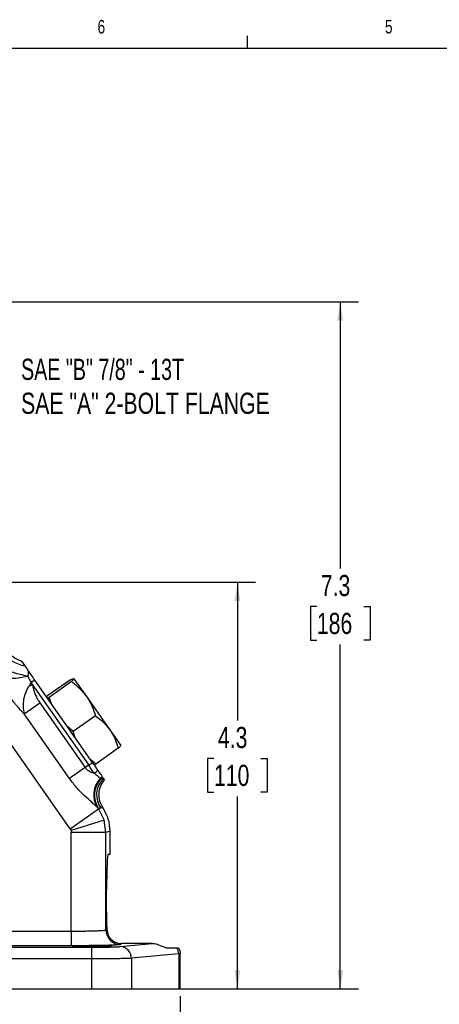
# Model space of a CAD drawing. Header units: inches. Extents: x 0.4 to 16.6, y 0.2 to 10.8.
# Tile 6 of 13: x 5 to 7.9, y 4.1 to 10.8. Entities that reach past the tile are written whole.
import ezdxf

# ---------------------------------------------------------------- set-up
doc = ezdxf.new("R2010")
doc.units = ezdxf.units.IN
doc.header["$MEASUREMENT"] = 0
doc.layers.add('BORDER', color=7, linetype='Continuous', lineweight=25)
doc.layers.add('SLD-0', color=7, linetype='Continuous', lineweight=25)
doc.styles.add('SLDTEXTSTYLE0', font='TXT', dxfattribs={"width": 0.75})
doc.styles.add('SLDTEXTSTYLE2', font='TXT', dxfattribs={"width": 0.694444})
doc.dimstyles.new('SLDDIMSTYLE0', dxfattribs={"dimtxt": 0.145833, "dimasz": 0.13, "dimexe": 0, "dimexo": 0.0625, "dimgap": 0.036458, "dimtad": 0, "dimtih": 1, "dimtoh": 1, "dimdec": 1, "dimlfac": 1.55, "dimrnd": 1e-09, "dimzin": 12, "dimdsep": 46, "dimtxsty": 'SLDTEXTSTYLE0', "dimsah": 1, "dimcen": 0.09, "dimadec": 0, "dimazin": 3, "dimtfac": 1, "dimtdec": 1, "dimtofl": 0, "dimtmove": 0, "dimatfit": 3, "dimfxl": 0, "dimfrac": 2, "dimtolj": 1, "dimtzin": 12, "dimarcsym": 0})

# ---------------------------------------------------------------- blocks, each defined once
blk = doc.blocks.new('_D')
at = {"layer": 'SLD-0'}
for p, q in [((2.9559, 8.8951), (7.2961, 8.8951)), ((7.1711, 8.8951), (7.1711, 7.0572)), ((7.0095, 6.7959), (6.9651, 6.7959)), ((6.9651, 6.7959), (6.9651, 6.5642)), ((7.3327, 6.7959), (7.3771, 6.7959)), ((7.3771, 6.7959), (7.3771, 6.5642)), ((6.9651, 6.5642), (7.0095, 6.5642)), ((7.1711, 4.1617), (7.1711, 6.5346)), ((7.3771, 6.5642), (7.3327, 6.5642)), ((5.7816, 4.1617), (7.2961, 4.1617))]:
    blk.add_line(p, q, dxfattribs=at)
for points in [[(7.1711, 8.8951), (7.1511, 8.7651), (7.1911, 8.7651)], [(7.1711, 4.1617), (7.1911, 4.2917), (7.1511, 4.2917)]]:
    blk.add_solid(points, dxfattribs=at)
at = {"layer": 'SLD-0', "char_height": 0.14583, "attachment_point": 1, "style": 'SLDTEXTSTYLE0'}
for s, insert in [('7.3', (7.0365, 7.0135)), ('186', (7.0095, 6.7522))]:
    blk.add_mtext(s, dxfattribs=dict(at, insert=insert))
blk = doc.blocks.new('_D_2')
at = {"layer": 'SLD-0'}
for p, q in [((3.5308, 4.2598), (3.5308, 3.4065)), ((6.0686, 4.1117), (6.0686, 3.4065)), ((3.5308, 3.5315), (4.5449, 3.5315)), ((4.7169, 3.5315), (4.6726, 3.5315)), ((4.6726, 3.5315), (4.6726, 3.2998)), ((5.0402, 3.5315), (5.0846, 3.5315)), ((5.0846, 3.5315), (5.0846, 3.2998)), ((6.0686, 3.5315), (5.2122, 3.5315)), ((4.6726, 3.2998), (4.7169, 3.2998)), ((5.0846, 3.2998), (5.0402, 3.2998))]:
    blk.add_line(p, q, dxfattribs=at)
for points in [[(3.5308, 3.5315), (3.6608, 3.5115), (3.6608, 3.5515)], [(6.0686, 3.5315), (5.9386, 3.5515), (5.9386, 3.5115)]]:
    blk.add_solid(points, dxfattribs=at)
at = {"layer": 'SLD-0', "char_height": 0.14583, "attachment_point": 1, "style": 'SLDTEXTSTYLE0'}
for s, insert in [('3.9', (4.7439, 3.7491)), ('100', (4.7169, 3.4878))]:
    blk.add_mtext(s, dxfattribs=dict(at, insert=insert))
blk = doc.blocks.new('_D_3')
at = {"layer": 'SLD-0'}
for p, q in [((4.0898, 6.9629), (6.5874, 6.9629)), ((6.4624, 6.9629), (6.4624, 6.0104)), ((6.3008, 5.7491), (6.2564, 5.7491)), ((6.2564, 5.7491), (6.2564, 5.5174)), ((6.6241, 5.7491), (6.6684, 5.7491)), ((6.6684, 5.7491), (6.6684, 5.5174)), ((6.2564, 5.5174), (6.3008, 5.5174)), ((6.6684, 5.5174), (6.6241, 5.5174)), ((6.4624, 4.1617), (6.4624, 5.4878)), ((5.7816, 4.1617), (6.5874, 4.1617))]:
    blk.add_line(p, q, dxfattribs=at)
for points in [[(6.4624, 6.9629), (6.4424, 6.8329), (6.4824, 6.8329)], [(6.4624, 4.1617), (6.4824, 4.2917), (6.4424, 4.2917)]]:
    blk.add_solid(points, dxfattribs=at)
at = {"layer": 'SLD-0', "char_height": 0.14583, "attachment_point": 1, "style": 'SLDTEXTSTYLE0'}
for s, insert in [('4.3', (6.3278, 5.9667)), ('110', (6.3008, 5.7054))]:
    blk.add_mtext(s, dxfattribs=dict(at, insert=insert))
blk = doc.blocks.new('SW_NOTE_0_1')
at = {"layer": 'SLD-0', "color": 0, "char_height": 0.145833, "attachment_point": 1}
for s, insert, style in [('SAE "B" 7/8" - 13T', (0.0231, 0.05), 'SLDTEXTSTYLE2'), ('SAE "A" 2-BOLT FLANGE', (0.0231, -0.1838), 'SLDTEXTSTYLE0')]:
    blk.add_mtext(s, dxfattribs=dict(at, insert=insert, style=style))

msp = doc.modelspace()

# ---------------------------------------------------------------- linework, layer by layer
at = {"color": 7, "linetype": 'Continuous', "lineweight": 25}
for p, q in [((4.976, 6.4192), (4.9982, 6.3875)), ((5.042, 6.2719), (5.0268, 6.2501)), ((5.0268, 6.2501), (5.0503, 6.2555)), ((5.067, 6.2893), (5.042, 6.2719)), ((5.042, 6.2719), (5.0503, 6.2555)), ((5.0503, 6.2555), (5.4376, 5.7024)), ((5.4647, 5.7213), (5.067, 6.2893)), ((5.3118, 6.2902), (5.1571, 6.1818)), ((5.3201, 6.2783), (5.1654, 6.17)), ((5.3365, 6.2986), (5.4231, 6.1749)), ((5.1485, 6.1729), (5.1571, 6.1818)), ((5.4231, 6.1749), (5.5839, 5.9453)), ((4.9935, 6.0563), (5.1014, 6.1319)), ((5.1014, 6.1319), (5.4138, 5.6857)), ((5.1654, 6.17), (5.154, 6.165)), ((5.182, 6.125), (5.1654, 6.17)), ((5.3099, 5.2644), (4.7595, 6.0505)), ((5.3059, 5.6101), (4.9935, 6.0563)), ((5.4851, 6.0428), (5.3303, 5.9344)), ((5.3303, 5.9344), (5.2933, 5.966)), ((5.3456, 5.8913), (5.3303, 5.9344)), ((5.5839, 5.9453), (5.6581, 5.8393)), ((5.6417, 5.819), (5.487, 5.7107)), ((5.4376, 5.7024), (5.4138, 5.6857)), ((5.4376, 5.7024), (5.4647, 5.7213)), ((5.487, 5.7107), (5.4514, 5.7404)), ((5.4757, 5.7056), (5.487, 5.7107)), ((5.4138, 5.6857), (5.3059, 5.6101)), ((5.5191, 5.6125), (5.5221, 5.61)), ((5.5221, 5.61), (5.5352, 5.6084)), ((5.5352, 5.6084), (5.5445, 5.6073)), ((5.5399, 5.6139), (5.5372, 5.6178)), ((5.5445, 5.6073), (5.5399, 5.6139)), ((5.3099, 5.2644), (5.5052, 5.4012)), ((5.4986, 5.4107), (5.5052, 5.4012)), ((5.5057, 5.4052), (5.4986, 5.4107)), ((5.5214, 5.4063), (5.5052, 5.4012)), ((5.5052, 5.4012), (5.5434, 5.3238)), ((5.5214, 5.4063), (5.5057, 5.4052)), ((5.5357, 5.4085), (5.5214, 5.4063)), ((5.5434, 5.3238), (5.3159, 5.2521)), ((5.5565, 5.2385), (5.5434, 5.3238)), ((5.3099, 5.2644), (5.3159, 5.2521)), ((5.3159, 5.2521), (5.318, 5.2385)), ((5.318, 4.5595), (5.318, 5.2385)), ((5.5565, 5.2385), (5.318, 5.2385)), ((5.5856, 5.2477), (5.5565, 5.2385)), ((5.5565, 4.568), (5.5565, 5.2385)), ((5.5856, 5.0907), (5.5856, 5.2477)), ((5.5715, 5.0907), (5.5856, 5.0907)), ((5.5608, 4.6907), (5.5608, 4.8455)), ((4.4577, 4.5595), (5.318, 4.5595)), ((5.318, 4.5595), (5.318, 4.4589)), ((5.5565, 4.568), (5.5622, 4.5714)), ((4.1885, 4.4489), (5.4582, 4.4489)), ((5.318, 4.4589), (4.4577, 4.4589)), ((5.4582, 4.4489), (5.4582, 4.3683)), ((5.6539, 4.4528), (5.8743, 4.4735)), ((5.6672, 4.4735), (5.657, 4.4674)), ((5.8743, 4.4735), (5.6672, 4.4735)), ((5.9718, 4.4455), (6.046, 4.4455)), ((5.4582, 4.3683), (4.1885, 4.3683)), ((5.4582, 4.3683), (5.4582, 4.1617)), ((6.0581, 4.4028), (5.7316, 4.3722)), ((5.7316, 4.3722), (5.7316, 4.1617)), ((6.0686, 4.4042), (6.0581, 4.4028)), ((6.0581, 4.4028), (6.0581, 4.1617)), ((6.0686, 4.1617), (6.0686, 4.4044)), ((1.6033, 4.1617), (5.4582, 4.1617)), ((5.4582, 4.1617), (5.7316, 4.1617)), ((5.7316, 4.1617), (6.0581, 4.1617)), ((6.0581, 4.1617), (6.0686, 4.1617))]:
    msp.add_line(p, q, dxfattribs=at)
for centre, radius, start, end in [((5.0379, 6.6263), 0.2421, 171.10057, 260.57762), ((5.3969, 5.7586), 0.1372, 305.5403, 319.4179), ((5.6317, 5.4991), 0.1598, 134.83269, 213.59135), ((5.6381, 5.4976), 0.1614, 135.91389, 214.93499), ((5.6537, 5.4988), 0.1614, 137.21442, 214.93444), ((5.4601, 5.6709), 0.083, 315.26155, 328.20218), ((5.4642, 5.6661), 0.0807, 315.86232, 328.39573), ((5.4761, 5.6633), 0.0807, 317.16267, 322.27615), ((5.6572, 4.5681), 0.1007, 180.05913, 269.90595), ((5.6518, 4.373), 0.0798, 359.42359, 88.44064), ((5.9748, 4.4023), 0.0833, 0.34874, 31.28135)]:
    msp.add_arc(centre, radius, start, end, dxfattribs=at)
for centre, start_param, end_param in [((5.5715, 4.8455), 0, 1.570796), ((5.5715, 4.6907), 1.570796, 2.078998)]:
    msp.add_ellipse(centre, major_axis=(0, 0.2452), ratio=0.043661, start_param=start_param, end_param=end_param, dxfattribs=at)
msp.add_ellipse((5.4612, 4.454), major_axis=(0.1361, 0), ratio=0.026186, dxfattribs=at)
for points, knots in [([(4.8174, 6.6804), (4.8162, 6.6664), (4.8137, 6.6389), (4.819, 6.5976), (4.8307, 6.5581), (4.8492, 6.5208), (4.8737, 6.4873), (4.9043, 6.4579), (4.9386, 6.4345), (4.9642, 6.424), (4.976, 6.4192)], [0, 0, 0, 0, 0.127638, 0.250004, 0.375464, 0.500003, 0.62578, 0.75001, 0.88392, 1, 1, 1, 1]), ([(5.0189, 6.3167), (5.0008, 6.3199), (4.9647, 6.3263), (4.9111, 6.3422), (4.8602, 6.361), (4.8321, 6.3752), (4.8179, 6.3823)], [0, 0, 0, 0, 0.247091, 0.496105, 0.745903, 1, 1, 1, 1]), ([(4.9982, 6.3875), (4.9988, 6.3867), (4.9999, 6.3851), (5.0068, 6.3752), (5.0158, 6.3624), (5.0217, 6.3539)], [0, 0, 0, 0, 0.244982, 0.500072, 1, 1, 1, 1]), ([(4.8161, 6.3147), (4.8304, 6.311), (4.8589, 6.3035), (4.9104, 6.3009), (4.9645, 6.3046), (5.0008, 6.3127), (5.0189, 6.3167)], [0, 0, 0, 0, 0.254126, 0.503975, 0.752997, 1, 1, 1, 1]), ([(4.9935, 6.0563), (4.9755, 6.0752), (4.9396, 6.113), (4.8917, 6.1769), (4.8495, 6.2446), (4.8272, 6.2914), (4.8161, 6.3147)], [0, 0, 0, 0, 0.250086, 0.500078, 0.750037, 1, 1, 1, 1]), ([(5.0217, 6.3539), (5.0215, 6.3484), (5.021, 6.3374), (5.0196, 6.3235), (5.0189, 6.3167)], [0, 0, 0, 0, 0.509118, 1, 1, 1, 1]), ([(5.0189, 6.3167), (5.0218, 6.3092), (5.0278, 6.294), (5.0373, 6.2793), (5.042, 6.2719)], [0, 0, 0, 0, 0.497616, 1, 1, 1, 1]), ([(5.067, 6.2893), (5.0585, 6.3014), (5.0417, 6.3254), (5.0284, 6.3444), (5.0217, 6.3539)], [0, 0, 0, 0, 0.500695, 1, 1, 1, 1]), ([(5.0268, 6.2501), (5.0186, 6.2359), (5.0017, 6.2065), (4.988, 6.1579), (4.9834, 6.1065), (4.9901, 6.0733), (4.9935, 6.0563)], [0, 0, 0, 0, 0.232349, 0.477889, 0.732645, 1, 1, 1, 1]), ([(5.0503, 6.2555), (5.0523, 6.2466), (5.0563, 6.229), (5.0644, 6.2031), (5.0746, 6.1782), (5.0867, 6.1542), (5.0965, 6.1393), (5.1014, 6.1319)], [0, 0, 0, 0, 0.202458, 0.40258, 0.602849, 0.802727, 1, 1, 1, 1]), ([(5.3118, 6.2902), (5.3182, 6.2932), (5.3312, 6.2994), (5.3347, 6.2989), (5.3365, 6.2986)], [0, 0, 0, 0, 0.495458, 1, 1, 1, 1]), ([(5.3365, 6.2986), (5.3366, 6.2985), (5.3371, 6.2973), (5.334, 6.2921), (5.3248, 6.283), (5.3201, 6.2783)], [0, 0, 0, 0, 0.070094, 0.530786, 1, 1, 1, 1]), ([(5.3201, 6.2783), (5.3392, 6.2632), (5.3779, 6.2327), (5.4079, 6.1943), (5.4231, 6.1749)], [0, 0, 0, 0, 0.495458, 1, 1, 1, 1]), ([(5.4231, 6.1749), (5.425, 6.1721), (5.4397, 6.1509), (5.4631, 6.1078), (5.4777, 6.0646), (5.4851, 6.0428)], [0, 0, 0, 0, 0.0701, 0.53079, 1, 1, 1, 1]), ([(5.4851, 6.0428), (5.5035, 6.0286), (5.5408, 6.0001), (5.5695, 5.9636), (5.5839, 5.9453)], [0, 0, 0, 0, 0.495458, 1, 1, 1, 1]), ([(5.5839, 5.9453), (5.5858, 5.9426), (5.5996, 5.9224), (5.6217, 5.8814), (5.635, 5.8399), (5.6417, 5.819)], [0, 0, 0, 0, 0.0700981, 0.5307886, 1, 1, 1, 1]), ([(5.6417, 5.819), (5.6468, 5.824), (5.657, 5.834), (5.6578, 5.8375), (5.6581, 5.8393)], [0, 0, 0, 0, 0.495458, 1, 1, 1, 1]), ([(5.4767, 5.6469), (5.4705, 5.6556), (5.4583, 5.6728), (5.4444, 5.6926), (5.4376, 5.7024)], [0, 0, 0, 0, 0.507548, 1, 1, 1, 1]), ([(5.5011, 5.6693), (5.4954, 5.6774), (5.4841, 5.6936), (5.4711, 5.7121), (5.4647, 5.7213)], [0, 0, 0, 0, 0.501873, 1, 1, 1, 1]), ([(5.4138, 5.6857), (5.418, 5.6806), (5.4265, 5.6705), (5.4483, 5.6563), (5.4653, 5.6507), (5.4767, 5.6469)], [0, 0, 0, 0, 0.251108, 0.501033, 1, 1, 1, 1]), ([(5.4767, 5.6469), (5.484, 5.6406), (5.4958, 5.6306), (5.511, 5.6191), (5.516, 5.615), (5.5191, 5.6125)], [0, 0, 0, 0, 0.396858, 0.631989, 1, 1, 1, 1]), ([(5.5306, 5.6271), (5.5293, 5.629), (5.5266, 5.6328), (5.5174, 5.6461), (5.5076, 5.6601), (5.5011, 5.6693)], [0, 0, 0, 0, 0.243016, 0.501495, 1, 1, 1, 1]), ([(5.4986, 5.4107), (5.494, 5.4153), (5.4849, 5.4246), (5.4541, 5.4513), (5.4095, 5.491), (5.3542, 5.5461), (5.322, 5.5888), (5.3059, 5.6101)], [0, 0, 0, 0, 0.124686, 0.250316, 0.499903, 0.749837, 1, 1, 1, 1]), ([(5.5462, 5.6049), (5.5356, 5.5897), (5.5153, 5.5607), (5.5051, 5.5083), (5.5097, 5.4553), (5.5269, 5.4243), (5.5357, 5.4085)], [0, 0, 0, 0, 0.260385, 0.49945, 0.744991, 1, 1, 1, 1]), ([(5.5856, 5.2477), (5.5834, 5.2764), (5.5789, 5.3338), (5.5501, 5.3836), (5.5357, 5.4085)], [0, 0, 0, 0, 0.5001043, 1, 1, 1, 1]), ([(5.318, 4.5595), (5.3326, 4.5595), (5.3622, 4.5596), (5.4057, 4.5601), (5.447, 4.5608), (5.4775, 4.5617), (5.4987, 4.5626), (5.513, 4.5632), (5.5261, 4.564), (5.5391, 4.565), (5.5518, 4.5663), (5.5548, 4.5674), (5.5565, 4.568)], [0, 0, 0, 0, 0.120101, 0.243422, 0.369967, 0.499742, 0.56004, 0.623422, 0.689888, 0.759437, 0.863803, 1, 1, 1, 1]), ([(5.5622, 4.5714), (5.5646, 4.557), (5.5696, 4.527), (5.5955, 4.4979), (5.6227, 4.4819), (5.6467, 4.4746), (5.6607, 4.4738), (5.6672, 4.4735)], [0, 0, 0, 0, 0.2715833, 0.5627749, 0.7792499, 0.8970147, 1, 1, 1, 1]), ([(5.657, 4.4674), (5.6551, 4.4669), (5.6512, 4.4658), (5.6306, 4.4642), (5.5983, 4.4627), (5.5542, 4.4613), (5.5009, 4.4602), (5.4414, 4.4594), (5.3798, 4.459), (5.3382, 4.4589), (5.318, 4.4589)], [0, 0, 0, 0, 0.117003, 0.240615, 0.369057, 0.500054, 0.631042, 0.759459, 0.883036, 1, 1, 1, 1]), ([(5.4582, 4.4489), (5.4796, 4.449), (5.5236, 4.4491), (5.5831, 4.4499), (5.6305, 4.4512), (5.6463, 4.4523), (5.6539, 4.4528)], [0, 0, 0, 0, 0.243268, 0.499953, 0.756665, 1, 1, 1, 1]), ([(5.9718, 4.4455), (5.9638, 4.4474), (5.9516, 4.4502), (5.9245, 4.4629), (5.9028, 4.4701), (5.8857, 4.4732), (5.877, 4.4734), (5.8743, 4.4735)], [0, 0, 0, 0, 0.4409351, 0.6678825, 0.8380592, 0.9505585, 1, 1, 1, 1]), ([(6.046, 4.4455), (6.048, 4.4455), (6.0522, 4.4455), (6.0561, 4.4455), (6.0568, 4.4455), (6.0572, 4.4455)], [0, 0, 0, 0, 0.311383, 0.654131, 1, 1, 1, 1]), ([(6.0572, 4.4455), (6.0606, 4.4388), (6.0671, 4.4258), (6.0681, 4.4112), (6.0686, 4.4042)], [0, 0, 0, 0, 0.517869, 1, 1, 1, 1]), ([(5.7316, 4.3722), (5.7261, 4.3719), (5.7155, 4.3713), (5.6929, 4.3706), (5.6708, 4.3701), (5.6509, 4.3697), (5.6248, 4.3693), (5.5907, 4.3689), (5.5478, 4.3686), (5.5033, 4.3684), (5.4731, 4.3683), (5.4582, 4.3683)], [0, 0, 0, 0, 0.139978, 0.269967, 0.351121, 0.427825, 0.500077, 0.628489, 0.754613, 0.87845, 1, 1, 1, 1])]:
    msp.add_open_spline(points, degree=3, knots=knots, dxfattribs=at)
at = {"layer": 'BORDER'}
for p, q in [((6.5323, 10.6421), (6.5323, 10.7269)), ((0.6263, 10.6421), (16.3763, 10.6421))]:
    msp.add_line(p, q, dxfattribs=at)

# ---------------------------------------------------------------- block references
at = {"layer": 'SLD-0'}
msp.add_blockref('SW_NOTE_0_1', (4.9488, 8.4526), dxfattribs=at)

# ---------------------------------------------------------------- texts
at = {"color": 7, "linetype": 'Continuous', "lineweight": 0, "char_height": 0.0937, "attachment_point": 1, "style": 'SLDTEXTSTYLE0'}
for s, insert in [('6', (5.4987, 10.8367)), ('5', (7.4787, 10.8373))]:
    msp.add_mtext(s, dxfattribs=dict(at, insert=insert))
at = {"layer": 'SLD-0', "insert": (0.6985, 10.3763), "char_height": 0.270833, "attachment_point": 1, "style": 'SLDTEXTSTYLE0'}
msp.add_mtext('NOTE: FOR REFERENCE ONLY', dxfattribs=at)

# ---------------------------------------------------------------- dimensions: what is measured, and where the dimension line sits
at = {"layer": 'SLD-0'}
for base, p1, picture, middle in [((7.1711, 4.1617), (2.9059, 8.8951), '_D', (7.1711, 6.7959)), ((6.4624, 4.1617), (4.0398, 6.9629), '_D_3', (6.4624, 5.7491))]:
    dim = msp.add_linear_dim(base=base, p1=p1, p2=(5.7316, 4.1617), angle=90, dimstyle='SLDDIMSTYLE0', dxfattribs=at)
    dim.commit()
    dim.dimension.update_dxf_attribs({"geometry": picture, "text_midpoint": middle, "dimtype": 160})
dim = msp.add_linear_dim(base=(3.5308, 3.5315), p1=(6.0686, 4.1617), p2=(3.5308, 4.3098), dimstyle='SLDDIMSTYLE0', dxfattribs=at)
dim.commit()
dim.dimension.update_dxf_attribs({"geometry": '_D_2', "text_midpoint": (4.8786, 3.5315), "dimtype": 160})

doc.saveas('drawing.dxf')
